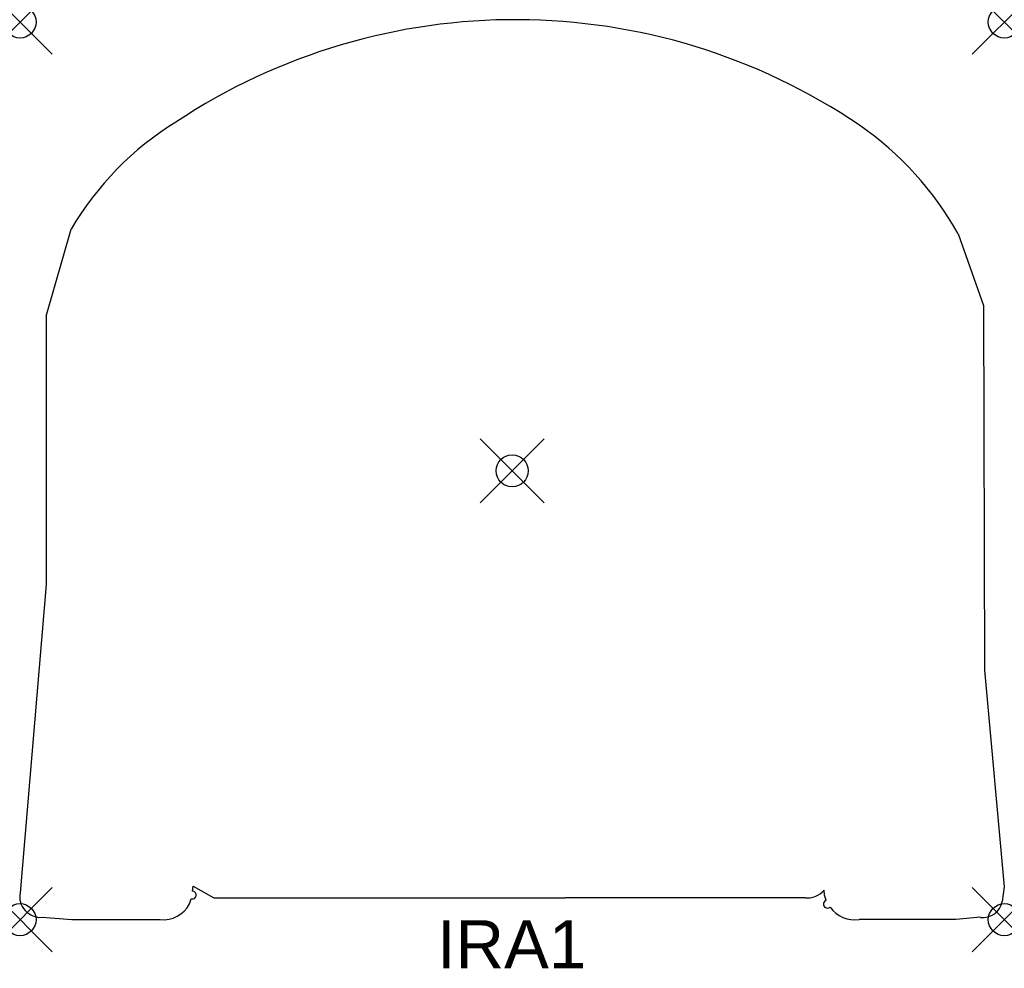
# Model space of a CAD drawing. Header units: inches. Extents: x 0 to 30.7, y -29.6 to 0.1.
import ezdxf

# ---------------------------------------------------------------- set-up
doc = ezdxf.new("R2010")
doc.units = ezdxf.units.IN
doc.header["$MEASUREMENT"] = 0
doc.header["$PDMODE"] = 35
doc.header["$PDSIZE"] = 1
doc.layers.add('A-FURN-P-ST', color=2, linetype='Continuous')
doc.layers.add('A-FURN-P-ST-TN', color=2, linetype='Continuous')
doc.styles.get("Standard").update_dxf_attribs({"font": 'arial.ttf'})

msp = doc.modelspace()

# ---------------------------------------------------------------- linework, layer by layer
at = {"layer": 'A-FURN-P-ST'}
for p, q in [((0.816, -9.181), (1.593, -6.471)), ((29.291, -6.611), (30.088, -8.856)), ((30.088, -8.856), (30.119, -20.236)), ((0.816, -9.181), (0.816, -17.565)), ((0.816, -17.565), (0, -27.19)), ((30.119, -20.236), (30.733, -27.007)), ((5.39, -27.139), (5.403, -26.987)), ((5.403, -26.987), (6.052, -27.351)), ((30.733, -27.007), (30.67, -27.467)), ((5.404, -27.141), (5.39, -27.139)), ((6.052, -27.351), (17.019, -27.351)), ((24.5, -27.351), (17.019, -27.351)), ((25.121, -27.263), (25.108, -27.115)), ((25.175, -27.419), (25.121, -27.263)), ((5.291, -27.54), (5.34, -27.384)), ((5.34, -27.384), (5.354, -27.385)), ((0.693, -27.959), (1.621, -28.032)), ((29.991, -27.959), (29.218, -28.032)), ((1.621, -28.032), (4.375, -28.032)), ((29.218, -28.032), (26.203, -28.032))]:
    msp.add_line(p, q, dxfattribs=at)
for centre, radius, start, end in [((15.467, -19.094), 19.167, 55.8893, 123.5676), ((9.967, -11.39), 9.712, 121.6651, 149.5709), ((20.347, -11.644), 10.263, 29.3704, 55.1253), ((0.642, -27.308), 0.653, 169.556, 274.5008), ((5.377, -27.263), 0.125, 259.464, 77.3218), ((24.571, -26.632), 0.722, 264.3597, 318.0277), ((4.474, -27.118), 0.919, 263.7857, 332.6753), ((25.215, -27.54), 0.128, 108.2981, 306.4973), ((26.08, -27.056), 0.983, 216.6048, 277.1842), ((30.065, -27.347), 0.617, 263.0586, 348.7566)]:
    msp.add_arc(centre, radius, start, end, dxfattribs=at)
for p in [(0, 0), (30.733, 0), (15.367, -14.016), (0, -28.032), (30.733, -28.032)]:
    msp.add_point(p, dxfattribs=at)

# ---------------------------------------------------------------- texts
at = {"layer": 'A-FURN-P-ST-TN'}
msp.add_text('IRA1', height=1.5, dxfattribs=at).set_placement((13.019, -29.551))

doc.saveas('drawing.dxf')
